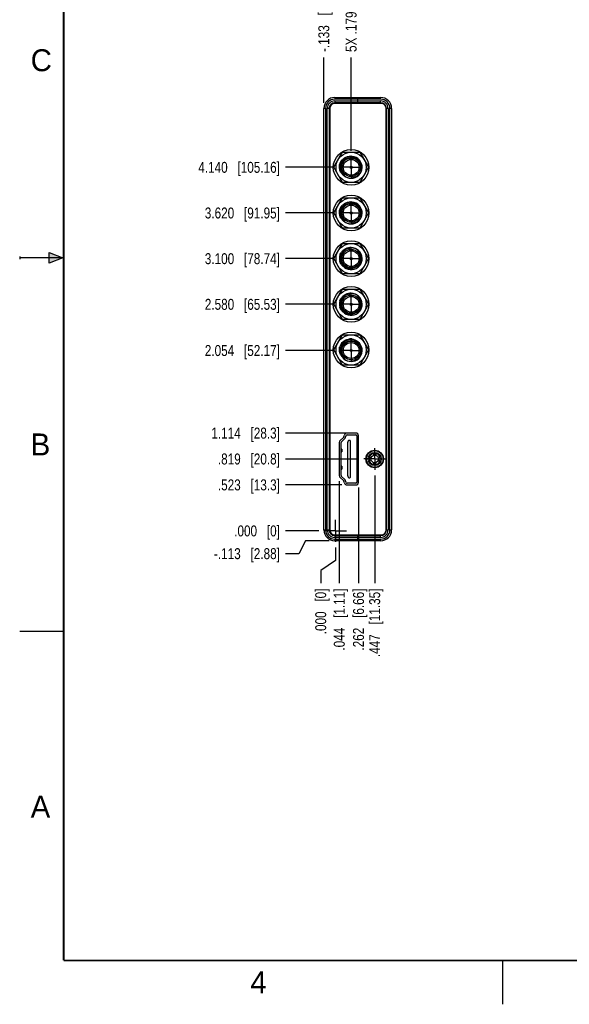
# Model space of a CAD drawing. Header units: inches. Extents: x 0 to 22, y 0 to 17.
# Tile 1 of 42: x 0 to 6.3, y 0 to 11.2. Entities that reach past the tile are written whole.
import ezdxf

# ---------------------------------------------------------------- set-up
doc = ezdxf.new("R2010")
doc.units = ezdxf.units.IN
doc.header["$LTSCALE"] = 1.21
doc.header["$MEASUREMENT"] = 0
doc.linetypes.add('CENTER', pattern=[0.6, 0.375, -0.075, 0.075, -0.075])
doc.layers.get('0').update_dxf_attribs({"linetype": 'CONTINUOUS'})
doc.layers.add('DEFAULT_1', color=7, linetype='CENTER')
doc.layers.add('DIMENSIONS', color=7, linetype='CONTINUOUS')
doc.styles.get("Standard").update_dxf_attribs({"font": 'txt', "width": 0.8})
doc.styles.add('TEXTSTYLE_2', font='txt')
doc.dimstyles.new('DIMSTYLE_1', dxfattribs={"dimtxt": 0.125, "dimasz": 0.18, "dimexe": 0.18, "dimexo": 0.0625, "dimgap": 0.09, "dimtad": 0, "dimtih": 1, "dimtoh": 1, "dimdec": 3, "dimzin": 4, "dimdsep": 46, "dimtxsty": 'STANDARD', "dimblk": '_FILLED', "dimblk1": '_FILLED', "dimblk2": '_FILLED', "dimcen": 0.09, "dimadec": 0, "dimazin": 0, "dimtp": 0.000393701, "dimtm": 0.000393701, "dimtfac": 1, "dimtdec": 3, "dimtofl": 0, "dimtmove": 0, "dimatfit": 3, "dimldrblk": '_FILLED', "dimfxl": 1, "dimtolj": 1, "dimtzin": 4, "dimarcsym": 0})
doc.dimstyles.new('DIMSTYLE_2', dxfattribs={"dimtxt": 0.125, "dimasz": 0.18, "dimexe": 0.18, "dimexo": 0.0625, "dimgap": 0.09, "dimtad": 0, "dimtih": 1, "dimtoh": 1, "dimdec": 3, "dimzin": 4, "dimdsep": 46, "dimtxsty": 'STANDARD', "dimblk": '_FILLED', "dimblk1": '_FILLED', "dimblk2": '_FILLED', "dimcen": 0.09, "dimadec": 0, "dimazin": 0, "dimtfac": 1, "dimtdec": 3, "dimtofl": 0, "dimtmove": 0, "dimatfit": 3, "dimldrblk": '_FILLED', "dimfxl": 1, "dimtolj": 1, "dimtzin": 4, "dimarcsym": 0})

# ---------------------------------------------------------------- blocks, each defined once
blk = doc.blocks.new('*D0')
at = {"layer": 'DIMENSIONS', "color": 2, "linetype": 'CONTINUOUS'}
for p, q in [((3.255, 5.277), (3.176, 5.131)), ((3.524, 5.277), (3.255, 5.277)), ((3.176, 5.131), (3.024, 5.131))]:
    blk.add_line(p, q, dxfattribs=at)
at = {"layer": 'DIMENSIONS', "color": 2, "linetype": 'CONTINUOUS', "insert": (2.962, 5.194), "char_height": 0.125, "width": 1.225, "attachment_point": 3, "line_spacing_factor": 0.9}
blk.add_mtext('-.113{\\Ftxt.shx;\\W1.000000;\\H0.125000; }[2.88]', dxfattribs=at)
blk = doc.blocks.new('_FILLED')
at = {"color": 0, "linetype": 'BYBLOCK'}
blk.add_solid([(0, 0), (-1, 0.174), (-1, -0.174)], dxfattribs=at)
blk = doc.blocks.new('*D1')
at = {"layer": 'DIMENSIONS', "color": 2, "linetype": 'CONTINUOUS'}
blk.add_line((3.406, 5.391), (3.024, 5.391), dxfattribs=at)
at = {"layer": 'DIMENSIONS', "color": 2, "linetype": 'CONTINUOUS', "insert": (2.962, 5.453), "char_height": 0.125, "width": 0.825, "attachment_point": 3, "line_spacing_factor": 0.9}
blk.add_mtext('.000{\\Ftxt.shx;\\W1.000000;\\H0.125000; }[0]', dxfattribs=at)
blk = doc.blocks.new('*D2')
at = {"layer": 'DIMENSIONS', "color": 2, "linetype": 'CONTINUOUS'}
blk.add_line((3.665, 5.914), (3.024, 5.914), dxfattribs=at)
at = {"layer": 'DIMENSIONS', "color": 2, "linetype": 'CONTINUOUS', "insert": (2.962, 5.977), "char_height": 0.125, "width": 1.125, "attachment_point": 3, "line_spacing_factor": 0.9}
blk.add_mtext('.523{\\Ftxt.shx;\\W1.000000;\\H0.125000; }[13.3]', dxfattribs=at)
blk = doc.blocks.new('*D3')
at = {"layer": 'DIMENSIONS', "color": 2, "linetype": 'CONTINUOUS'}
blk.add_line((3.762, 6.505), (3.024, 6.505), dxfattribs=at)
at = {"layer": 'DIMENSIONS', "color": 2, "linetype": 'CONTINUOUS', "insert": (2.962, 6.567), "char_height": 0.125, "width": 1.225, "attachment_point": 3, "line_spacing_factor": 0.9}
blk.add_mtext('1.114{\\Ftxt.shx;\\W1.000000;\\H0.125000; }[28.3]', dxfattribs=at)
blk = doc.blocks.new('*D4')
at = {"layer": 'DIMENSIONS', "color": 2, "linetype": 'CONTINUOUS'}
blk.add_line((3.853, 6.209), (3.024, 6.209), dxfattribs=at)
at = {"layer": 'DIMENSIONS', "color": 2, "linetype": 'CONTINUOUS', "insert": (2.962, 6.272), "char_height": 0.125, "width": 1.125, "attachment_point": 3, "line_spacing_factor": 0.9}
blk.add_mtext('.819{\\Ftxt.shx;\\W1.000000;\\H0.125000; }[20.8]', dxfattribs=at)
blk = doc.blocks.new('*D5')
at = {"layer": 'DIMENSIONS', "color": 2, "linetype": 'CONTINUOUS'}
blk.add_line((3.585, 7.445), (3.024, 7.445), dxfattribs=at)
at = {"layer": 'DIMENSIONS', "color": 2, "linetype": 'CONTINUOUS', "insert": (2.962, 7.507), "char_height": 0.125, "width": 1.325, "attachment_point": 3, "line_spacing_factor": 0.9}
blk.add_mtext('2.054{\\Ftxt.shx;\\W1.000000;\\H0.125000; }[52.17]', dxfattribs=at)
blk = doc.blocks.new('*D6')
at = {"layer": 'DIMENSIONS', "color": 2, "linetype": 'CONTINUOUS'}
blk.add_line((3.585, 7.971), (3.024, 7.971), dxfattribs=at)
at = {"layer": 'DIMENSIONS', "color": 2, "linetype": 'CONTINUOUS', "insert": (2.962, 8.033), "char_height": 0.125, "width": 1.325, "attachment_point": 3, "line_spacing_factor": 0.9}
blk.add_mtext('2.580{\\Ftxt.shx;\\W1.000000;\\H0.125000; }[65.53]', dxfattribs=at)
blk = doc.blocks.new('*D7')
at = {"layer": 'DIMENSIONS', "color": 2, "linetype": 'CONTINUOUS'}
blk.add_line((3.585, 8.491), (3.024, 8.491), dxfattribs=at)
at = {"layer": 'DIMENSIONS', "color": 2, "linetype": 'CONTINUOUS', "insert": (2.962, 8.553), "char_height": 0.125, "width": 1.325, "attachment_point": 3, "line_spacing_factor": 0.9}
blk.add_mtext('3.100{\\Ftxt.shx;\\W1.000000;\\H0.125000; }[78.74]', dxfattribs=at)
blk = doc.blocks.new('*D8')
at = {"layer": 'DIMENSIONS', "color": 2, "linetype": 'CONTINUOUS'}
blk.add_line((3.585, 9.011), (3.024, 9.011), dxfattribs=at)
at = {"layer": 'DIMENSIONS', "color": 2, "linetype": 'CONTINUOUS', "insert": (2.962, 9.073), "char_height": 0.125, "width": 1.325, "attachment_point": 3, "line_spacing_factor": 0.9}
blk.add_mtext('3.620{\\Ftxt.shx;\\W1.000000;\\H0.125000; }[91.95]', dxfattribs=at)
blk = doc.blocks.new('*D9')
at = {"layer": 'DIMENSIONS', "color": 2, "linetype": 'CONTINUOUS'}
blk.add_line((3.585, 9.531), (3.024, 9.531), dxfattribs=at)
at = {"layer": 'DIMENSIONS', "color": 2, "linetype": 'CONTINUOUS', "insert": (2.962, 9.593), "char_height": 0.125, "width": 1.425, "attachment_point": 3, "line_spacing_factor": 0.9}
blk.add_mtext('4.140{\\Ftxt.shx;\\W1.000000;\\H0.125000; }[105.16]', dxfattribs=at)
blk = doc.blocks.new('*D10')
at = {"layer": 'DIMENSIONS', "color": 2, "linetype": 'CONTINUOUS'}
blk.add_line((3.638, 5.958), (3.638, 4.796), dxfattribs=at)
at = {"layer": 'DIMENSIONS', "color": 2, "linetype": 'CONTINUOUS', "insert": (3.575, 4.734), "char_height": 0.125, "width": 1.125, "attachment_point": 3, "rotation": 90, "line_spacing_factor": 0.9}
blk.add_mtext('.044{\\Ftxt.shx;\\W1.000000;\\H0.125000; }[1.11]', dxfattribs=at)
blk = doc.blocks.new('*D11')
at = {"layer": 'DIMENSIONS', "color": 2, "linetype": 'CONTINUOUS'}
for p, q in [((3.594, 5.203), (3.594, 5.053)), ((3.594, 5.053), (3.427, 4.941)), ((3.427, 4.941), (3.427, 4.796))]:
    blk.add_line(p, q, dxfattribs=at)
at = {"layer": 'DIMENSIONS', "color": 2, "linetype": 'CONTINUOUS', "insert": (3.364, 4.734), "char_height": 0.125, "width": 0.825, "attachment_point": 3, "rotation": 90, "line_spacing_factor": 0.9}
blk.add_mtext('.000{\\Ftxt.shx;\\W1.000000;\\H0.125000; }[0]', dxfattribs=at)
blk = doc.blocks.new('*D12')
at = {"layer": 'DIMENSIONS', "color": 2, "linetype": 'CONTINUOUS'}
blk.add_line((3.856, 5.883), (3.856, 4.796), dxfattribs=at)
at = {"layer": 'DIMENSIONS', "color": 2, "linetype": 'CONTINUOUS', "insert": (3.794, 4.734), "char_height": 0.125, "width": 1.125, "attachment_point": 3, "rotation": 90, "line_spacing_factor": 0.9}
blk.add_mtext('.262{\\Ftxt.shx;\\W1.000000;\\H0.125000; }[6.66]', dxfattribs=at)
blk = doc.blocks.new('*D13')
at = {"layer": 'DIMENSIONS', "color": 2, "linetype": 'CONTINUOUS'}
blk.add_line((4.041, 6.022), (4.041, 4.796), dxfattribs=at)
at = {"layer": 'DIMENSIONS', "color": 2, "linetype": 'CONTINUOUS', "insert": (3.978, 4.734), "char_height": 0.125, "width": 1.225, "attachment_point": 3, "rotation": 90, "line_spacing_factor": 0.9}
blk.add_mtext('.447{\\Ftxt.shx;\\W1.000000;\\H0.125000; }[11.35]', dxfattribs=at)
blk = doc.blocks.new('*D14')
at = {"layer": 'DIMENSIONS', "color": 2, "linetype": 'CONTINUOUS'}
blk.add_line((3.773, 9.718), (3.773, 10.781), dxfattribs=at)
at = {"layer": 'DIMENSIONS', "color": 2, "linetype": 'CONTINUOUS', "insert": (3.71, 10.844), "char_height": 0.125, "width": 1.425, "attachment_point": 1, "rotation": 90, "line_spacing_factor": 0.9}
blk.add_mtext('5X .179{\\Ftxt.shx;\\W1.000000;\\H0.125000; }[4.54]', dxfattribs=at)
blk = doc.blocks.new('*D15')
at = {"layer": 'DIMENSIONS', "color": 2, "linetype": 'CONTINUOUS'}
blk.add_line((3.462, 10.264), (3.462, 10.781), dxfattribs=at)
at = {"layer": 'DIMENSIONS', "color": 2, "linetype": 'CONTINUOUS', "insert": (3.399, 10.844), "char_height": 0.125, "width": 1.225, "attachment_point": 1, "rotation": 90, "line_spacing_factor": 0.9}
blk.add_mtext('-.133{\\Ftxt.shx;\\W1.000000;\\H0.125000; }[3.37]', dxfattribs=at)

msp = doc.modelspace()

# ---------------------------------------------------------------- hatches: boundary and pattern name
at = {"linetype": 'CONTINUOUS'}
msp.add_hatch(color=2, dxfattribs=at).paths.add_polyline_path([(0.3337, 8.5625), (0.49, 8.5), (0.3337, 8.4375)])

# ---------------------------------------------------------------- linework, layer by layer
at = {"color": 9, "linetype": 'CONTINUOUS'}
for p, q in [((3.5866, 10.3261), (3.5866, 10.3061)), ((3.5866, 10.3261), (3.8446, 10.3261)), ((4.1086, 10.3061), (4.1086, 10.3261)), ((4.1086, 10.3061), (3.5866, 10.3061)), ((3.5866, 10.2861), (3.5866, 10.2661)), ((3.5866, 10.2861), (4.1086, 10.2861)), ((4.1086, 10.2661), (4.1086, 10.2861)), ((3.4816, 10.2011), (3.4616, 10.2011)), ((3.4816, 10.2011), (3.4816, 5.4022)), ((3.5016, 5.4022), (3.5016, 10.2011)), ((3.5216, 10.2011), (3.5016, 10.2011)), ((4.1936, 10.2011), (4.1736, 10.2011)), ((4.1936, 10.2011), (4.1936, 5.4022)), ((4.2136, 5.4022), (4.2136, 10.2011)), ((4.2336, 10.2011), (4.2136, 10.2011)), ((3.5296, 9.6987), (3.5216, 9.6987)), ((3.5216, 8.6987), (3.5296, 8.6987)), ((3.5296, 8.2827), (3.5216, 8.2827)), ((3.5216, 8.1787), (3.5296, 8.1787)), ((3.5216, 7.9237), (3.5296, 7.9237)), ((3.5296, 7.7627), (3.5216, 7.7627)), ((3.5216, 6.5876), (3.5296, 6.5876)), ((3.5216, 6.5063), (3.5296, 6.5063)), ((4.1711, 6.4581), (4.1736, 6.4581)), ((3.6588, 6.293), (3.6588, 6.3211)), ((3.6663, 6.3232), (3.6663, 6.2909)), ((3.6588, 6.0963), (3.6588, 6.1241)), ((3.6663, 6.1263), (3.6663, 6.0941)), ((4.1736, 5.9731), (4.1711, 5.9731)), ((3.5296, 5.911), (3.5216, 5.911)), ((3.4616, 5.4022), (3.4816, 5.4022)), ((3.5016, 5.4022), (3.5216, 5.4022)), ((4.1736, 5.4022), (4.1936, 5.4022)), ((4.2136, 5.4022), (4.2336, 5.4022)), ((3.5866, 5.3372), (3.8446, 5.3372)), ((3.5866, 5.3372), (3.5866, 5.3172)), ((4.1086, 5.3172), (3.5866, 5.3172)), ((3.5866, 5.2972), (4.1086, 5.2972)), ((3.5866, 5.2972), (3.5866, 5.2772)), ((4.1086, 5.3172), (4.1086, 5.3372)), ((4.1086, 5.2772), (4.1086, 5.2972))]:
    msp.add_line(p, q, dxfattribs=at)
at = {"color": 7, "linetype": 'CONTINUOUS'}
for p, q in [((3.8446, 10.3261), (3.8446, 10.2661)), ((4.1141, 10.2581), (3.5866, 10.2581)), ((3.5296, 10.2011), (3.5296, 5.4022)), ((4.1711, 5.4022), (4.1711, 10.2011)), ((3.5296, 9.9613), (3.5216, 9.9616)), ((3.5296, 9.7383), (3.5216, 9.7386)), ((3.7052, 9.445), (3.7026, 9.4465)), ((3.7052, 8.925), (3.7026, 8.9265)), ((3.5296, 8.659), (3.5216, 8.6587)), ((3.574, 8.4907), (3.6733, 8.6627)), ((3.6733, 8.6627), (3.8719, 8.6627)), ((3.8719, 8.6627), (3.9712, 8.4907)), ((3.84, 8.5763), (3.8426, 8.5748)), ((3.6733, 8.3187), (3.574, 8.4907)), ((3.9712, 8.4907), (3.8719, 8.3187)), ((3.5296, 8.3223), (3.5216, 8.3226)), ((3.8719, 8.3187), (3.6733, 8.3187)), ((3.5296, 8.139), (3.5216, 8.1387)), ((3.574, 7.9707), (3.6733, 8.1427)), ((3.6733, 8.1427), (3.8719, 8.1427)), ((3.8719, 8.1427), (3.9712, 7.9707)), ((3.6733, 7.7987), (3.574, 7.9707)), ((3.84, 8.0563), (3.8426, 8.0548)), ((3.9712, 7.9707), (3.8719, 7.7987)), ((3.5296, 7.884), (3.5216, 7.8837)), ((3.5296, 7.8023), (3.5216, 7.8026)), ((3.8719, 7.7987), (3.6733, 7.7987)), ((3.574, 7.4507), (3.6733, 7.6227)), ((3.6733, 7.6227), (3.8719, 7.6227)), ((3.8719, 7.6227), (3.9712, 7.4507)), ((3.6733, 7.2787), (3.574, 7.4507)), ((3.9712, 7.4507), (3.8719, 7.2787)), ((3.7052, 7.359), (3.7026, 7.3605)), ((3.8719, 7.2787), (3.6733, 7.2787)), ((3.5296, 6.5479), (3.5216, 6.5476)), ((3.825, 6.5047), (3.7274, 6.5047)), ((3.638, 6.3979), (3.638, 6.0208)), ((3.6487, 6.4216), (3.6855, 6.454)), ((3.6913, 6.463), (3.6973, 6.4824)), ((3.8565, 5.9456), (3.8565, 6.4732)), ((4.0274, 6.2832), (4.0274, 6.2502)), ((4.0544, 6.2832), (4.0544, 6.2502)), ((4.0274, 6.1686), (4.0274, 6.1356)), ((4.0544, 6.1356), (4.0544, 6.1686)), ((3.6855, 5.9648), (3.6487, 5.9972)), ((3.6973, 5.9363), (3.6913, 5.9558)), ((3.5296, 5.8694), (3.5216, 5.8697)), ((3.7274, 5.9141), (3.825, 5.9141)), ((3.5296, 5.642), (3.5216, 5.6417)), ((3.5866, 5.3452), (4.1141, 5.3452)), ((3.8446, 5.3372), (3.8446, 5.2772))]:
    msp.add_line(p, q, dxfattribs=at)
at = {"color": 6, "linetype": 'CONTINUOUS'}
for p, q in [((3.8446, 10.3261), (4.1086, 10.3261)), ((4.1086, 10.2661), (3.5866, 10.2661)), ((3.8446, 10.2661), (3.8446, 10.2581)), ((3.4616, 5.4022), (3.4616, 10.2011)), ((3.5216, 10.2011), (3.5216, 5.4022)), ((4.1736, 5.4022), (4.1736, 10.2011)), ((4.2336, 10.2011), (4.2336, 5.4022)), ((3.5216, 9.9846), (3.5296, 9.9846)), ((3.5296, 9.9237), (3.5216, 9.9237)), ((3.5216, 9.7597), (3.5296, 9.7597)), ((3.574, 9.5307), (3.6733, 9.7027)), ((3.6733, 9.7027), (3.8719, 9.7027)), ((3.8719, 9.7027), (3.9712, 9.5307)), ((3.6733, 9.3587), (3.574, 9.5307)), ((3.9712, 9.5307), (3.8719, 9.3587)), ((3.8719, 9.3587), (3.6733, 9.3587)), ((3.574, 9.0107), (3.6733, 9.1827)), ((3.6733, 9.1827), (3.8719, 9.1827)), ((3.8719, 9.1827), (3.9712, 9.0107)), ((3.6733, 8.8387), (3.574, 9.0107)), ((3.9712, 9.0107), (3.8719, 8.8387)), ((3.8719, 8.8387), (3.6733, 8.8387)), ((3.5296, 7.8837), (3.5216, 7.8837)), ((3.8251, 6.5039), (3.7275, 6.5039)), ((4.1711, 6.5206), (4.1736, 6.5206)), ((3.6578, 6.0201), (3.6578, 6.3972)), ((3.6618, 6.4061), (3.6986, 6.4385)), ((3.7102, 6.4565), (3.7162, 6.4759)), ((3.7275, 6.4842), (3.8251, 6.4842)), ((3.7396, 6.4165), (3.7296, 6.3937)), ((3.7296, 6.3937), (3.7296, 6.0236)), ((3.7572, 6.4213), (3.7468, 6.4213)), ((3.765, 6.0039), (3.765, 6.4134)), ((3.8369, 6.4724), (3.8369, 5.9449)), ((3.6663, 6.3232), (3.6588, 6.3244)), ((3.6588, 6.2898), (3.6663, 6.2909)), ((3.6684, 6.2916), (3.6684, 6.3225)), ((3.6663, 6.1263), (3.6588, 6.1276)), ((3.6588, 6.0929), (3.6663, 6.0941)), ((3.6684, 6.0948), (3.6684, 6.1256)), ((3.6986, 5.9788), (3.6618, 6.0112)), ((3.7162, 5.9414), (3.7102, 5.9608)), ((3.7296, 6.0236), (3.7396, 6.0008)), ((3.7468, 5.9961), (3.7572, 5.9961)), ((3.5296, 5.8437), (3.5216, 5.8437)), ((3.8251, 5.9331), (3.7275, 5.9331)), ((4.1736, 5.9106), (4.1711, 5.9106)), ((3.5216, 5.6797), (3.5296, 5.6797)), ((3.5296, 5.6187), (3.5216, 5.6187)), ((4.1086, 5.2772), (3.5866, 5.2772)), ((3.8446, 5.3452), (3.8446, 5.3372)), ((3.8446, 5.3372), (4.1086, 5.3372))]:
    msp.add_line(p, q, dxfattribs=at)
at = {"color": 2, "linetype": 'CONTINUOUS'}
for p, q in [((0.3337, 8.4375), (0.3337, 8.5625)), ((0.3337, 8.5625), (0.49, 8.5)), ((0, 8.515), (0, 8.485)), ((0.49, 8.5), (0, 8.5)), ((0.49, 8.5), (0.3337, 8.4375)), ((0, 4.25), (0.5, 4.25)), ((5.5, 0), (5.5, 0.5))]:
    msp.add_line(p, q, dxfattribs=at)
at = {"color": 7, "linetype": 'CONTINUOUS', "const_width": 0.02}
for points in [[(0.5, 16.5), (0.5, 0.5)], [(0.5, 0.5), (21.5, 0.5)]]:
    msp.add_lwpolyline(points, dxfattribs=at)
at = {"color": 6, "linetype": 'CONTINUOUS'}
for centre, radius in [((3.7726, 9.5307), 0.203), ((3.7726, 9.5307), 0.172), ((3.7726, 9.0107), 0.203), ((3.7726, 9.0107), 0.172), ((3.7726, 8.4907), 0.203), ((3.7726, 7.9707), 0.203), ((3.7726, 7.4507), 0.203)]:
    msp.add_circle(centre, radius, dxfattribs=at)
at = {"color": 7, "linetype": 'CONTINUOUS'}
for centre, radius in [((3.7726, 9.5307), 0.1052), ((3.7726, 9.5307), 0.09), ((3.7726, 9.5307), 0.012), ((3.7726, 9.5307), 0.01), ((3.7726, 9.0107), 0.1052), ((3.7726, 9.0107), 0.09), ((3.7726, 9.0107), 0.012), ((3.7726, 9.0107), 0.01), ((3.7726, 8.4907), 0.172), ((3.7726, 8.4907), 0.1052), ((3.7726, 8.4907), 0.09), ((3.7726, 8.4907), 0.012), ((3.7726, 8.4907), 0.01), ((3.7726, 7.9707), 0.172), ((3.7726, 7.9707), 0.1052), ((3.7726, 7.9707), 0.09), ((3.7726, 7.9707), 0.012), ((3.7726, 7.9707), 0.01), ((3.7726, 7.4507), 0.172), ((3.7726, 7.4447), 0.1052), ((3.7726, 7.4447), 0.09), ((3.7726, 7.4447), 0.012), ((3.7726, 7.4447), 0.01), ((4.0409, 6.2094), 0.1), ((4.0409, 6.2094), 0.095), ((4.0409, 6.2094), 0.075), ((4.0409, 6.2094), 0.043)]:
    msp.add_circle(centre, radius, dxfattribs=at)
at = {"color": 6, "linetype": 'CONTINUOUS'}
for centre, radius, start, end in [((3.5866, 10.2011), 0.125, 90, 180), ((3.5866, 10.2011), 0.065, 90, 180), ((3.7649, 9.5306), 0.1259, 86.47701, 87.99214), ((3.7694, 9.5236), 0.1347, 143.96572, 159.90362), ((3.7747, 9.5294), 0.1378, 144.6567, 147.18272), ((3.768, 9.5246), 0.133, 141.22183, 143.94561), ((3.7687, 9.5372), 0.1293, 208.3331, 214.62372), ((3.7679, 9.5367), 0.1284, 214.63804, 220.47527), ((3.7666, 9.5354), 0.1266, 220.42702, 239.1093), ((3.7694, 9.0036), 0.1347, 143.96572, 159.90362), ((3.7747, 9.0094), 0.1378, 144.6567, 147.18272), ((3.768, 9.0046), 0.133, 141.22183, 143.94561), ((3.7649, 9.0106), 0.1259, 86.47701, 87.99214), ((3.7687, 9.0172), 0.1293, 208.3331, 214.62372), ((3.7679, 9.0167), 0.1284, 214.63804, 220.47527), ((3.7666, 9.0154), 0.1266, 220.42702, 239.1093), ((3.6696, 6.3972), 0.0118, 131.34778, 180), ((3.6726, 6.4681), 0.0394, 311.34778, 342.89727), ((3.7275, 6.4724), 0.0118, 90, 162.89727), ((3.7468, 6.4134), 0.00787, 90, 156.42182), ((3.7572, 6.4134), 0.00787, 0, 90), ((3.8251, 6.4724), 0.0118, 0, 90), ((3.6696, 6.0201), 0.0118, 180, 228.65222), ((3.6726, 5.9492), 0.0394, 17.10273, 48.65222), ((3.7468, 6.0039), 0.00787, 203.57818, 270), ((3.7572, 6.0039), 0.00787, 270, 360), ((3.8251, 5.9449), 0.0118, 270, 360), ((3.7275, 5.9449), 0.0118, 197.10273, 270), ((3.5866, 5.4022), 0.125, 180, 270), ((3.5866, 5.4022), 0.065, 180, 270), ((4.1086, 5.4022), 0.125, 270, 360)]:
    msp.add_arc(centre, radius, start, end, dxfattribs=at)
at = {"color": 9, "linetype": 'CONTINUOUS'}
for centre, radius, start, end in [((4.1086, 10.2011), 0.125, 0, 90), ((3.5866, 10.2011), 0.105, 90, 180), ((3.5866, 10.2011), 0.085, 90, 180), ((4.1086, 10.2011), 0.105, 0, 90), ((4.1086, 10.2011), 0.085, 0, 90), ((4.1086, 10.2011), 0.065, 0, 90), ((3.7726, 9.5306), 0.1094, 173.16048, 212.71954), ((3.7723, 9.5305), 0.1091, 205.62424, 230.24691), ((3.7726, 9.0106), 0.1094, 173.16048, 212.71954), ((3.7723, 9.0105), 0.1091, 205.62424, 230.24691), ((3.7729, 8.4908), 0.1091, 25.62424, 50.24691), ((3.7727, 8.4907), 0.1094, 353.16048, 32.71954), ((3.7729, 7.9708), 0.1091, 25.62424, 50.24691), ((3.7727, 7.9707), 0.1094, 353.16048, 32.71954), ((3.7729, 7.4447), 0.1097, 175.3526, 189.47177), ((3.7726, 7.4446), 0.1094, 189.47594, 212.71954), ((3.7723, 7.4444), 0.109, 212.73221, 216.06125), ((3.7726, 7.4446), 0.1093, 216.04243, 230.24691), ((3.5866, 5.4022), 0.105, 180, 270), ((3.5866, 5.4022), 0.085, 180, 270), ((4.1086, 5.4022), 0.105, 270, 360), ((4.1086, 5.4022), 0.085, 270, 360), ((4.1086, 5.4022), 0.065, 270, 360)]:
    msp.add_arc(centre, radius, start, end, dxfattribs=at)
at = {"color": 7, "linetype": 'CONTINUOUS'}
for centre, radius, start, end in [((3.5866, 10.2011), 0.057, 90, 180), ((4.1141, 10.2011), 0.057, 0, 90), ((3.7726, 9.5307), 0.125, 215.57129, 204.8914), ((3.7754, 9.5318), 0.1119, 91.42092, 92.01795), ((3.7754, 9.5322), 0.1115, 90.94879, 91.42072), ((3.774, 9.541), 0.1204, 166.76228, 169.02991), ((3.7771, 9.5401), 0.1237, 149.82053, 166.70054), ((3.775, 9.5328), 0.1111, 164.32208, 206.91973), ((3.7738, 9.5332), 0.1099, 146.85896, 164.34458), ((3.7748, 9.5288), 0.115, 39.06323, 41.93141), ((3.7704, 9.5327), 0.1239, 206.18068, 208.00124), ((3.7716, 9.5334), 0.1253, 208.011, 217.08248), ((3.7664, 9.5391), 0.1125, 209.65799, 218.27113), ((3.7704, 9.5324), 0.1237, 217.06519, 231.59281), ((3.7768, 9.5337), 0.1131, 206.91057, 216.02736), ((3.7658, 9.5386), 0.1116, 218.28259, 221.73567), ((3.7706, 9.5326), 0.124, 231.58467, 232.97453), ((3.7699, 9.5315), 0.1227, 232.92159, 271.26842), ((3.7726, 9.0107), 0.125, 215.57129, 204.8914), ((3.7771, 9.0201), 0.1237, 149.82053, 166.70054), ((3.7754, 9.0118), 0.1119, 91.42092, 92.01795), ((3.7754, 9.0122), 0.1115, 90.94879, 91.42072), ((3.7748, 9.0088), 0.115, 39.06323, 41.93141), ((3.774, 9.021), 0.1204, 166.76228, 169.02991), ((3.775, 9.0128), 0.1111, 164.32208, 206.91973), ((3.7738, 9.0132), 0.1099, 146.85896, 164.34458), ((3.7704, 9.0127), 0.1239, 206.18068, 208.00124), ((3.7716, 9.0134), 0.1253, 208.011, 217.08248), ((3.7664, 9.0191), 0.1125, 209.65799, 218.27113), ((3.7704, 9.0124), 0.1237, 217.06519, 231.59281), ((3.7768, 9.0137), 0.1131, 206.91057, 216.02736), ((3.7658, 9.0186), 0.1116, 218.28259, 221.73567), ((3.7706, 9.0126), 0.124, 231.58467, 232.97453), ((3.7699, 9.0115), 0.1227, 232.92159, 271.26842), ((3.7728, 8.4984), 0.1336, 166.35519, 190.24852), ((3.7726, 8.4907), 0.125, 35.57129, 24.8914), ((3.7657, 8.4872), 0.1294, 100.85788, 115.62009), ((3.765, 8.4908), 0.1258, 86.63879, 100.87937), ((3.7651, 8.4944), 0.1222, 85.82035, 86.57821), ((3.7753, 8.4898), 0.1227, 52.9216, 91.26842), ((3.7747, 8.4887), 0.124, 51.58467, 52.97453), ((3.7748, 8.4889), 0.1237, 37.06519, 51.59281), ((3.7685, 8.4876), 0.1131, 26.91057, 36.02736), ((3.7795, 8.4827), 0.1116, 38.28259, 41.73567), ((3.7788, 8.4822), 0.1125, 29.65799, 38.27113), ((3.7703, 8.4885), 0.1111, 344.32208, 26.91973), ((3.7736, 8.4879), 0.1253, 28.011, 37.08248), ((3.7749, 8.4886), 0.1239, 26.18068, 28.00124), ((3.771, 8.4982), 0.1318, 190.29939, 197.08678), ((3.7705, 8.4925), 0.115, 219.06323, 221.93141), ((3.7714, 8.4881), 0.1099, 326.85896, 344.34458), ((3.7682, 8.4812), 0.1237, 329.82053, 346.70054), ((3.7713, 8.4803), 0.1204, 346.76228, 349.02991), ((3.7661, 8.4947), 0.1257, 239.74813, 240.33783), ((3.7699, 8.4891), 0.1115, 270.94879, 271.42072), ((3.7699, 8.4895), 0.1119, 271.42092, 272.01795), ((3.7726, 7.9707), 0.125, 35.57129, 24.8914), ((3.7657, 7.9672), 0.1294, 100.85788, 115.62009), ((3.765, 7.9708), 0.1258, 86.63879, 100.87937), ((3.7651, 7.9744), 0.1222, 85.82035, 86.57821), ((3.7753, 7.9698), 0.1227, 52.9216, 91.26842), ((3.7728, 7.9784), 0.1336, 166.35519, 190.24852), ((3.7747, 7.9687), 0.124, 51.58467, 52.97453), ((3.7748, 7.9689), 0.1237, 37.06519, 51.59281), ((3.7685, 7.9676), 0.1131, 26.91057, 36.02736), ((3.7795, 7.9627), 0.1116, 38.28259, 41.73567), ((3.7788, 7.9622), 0.1125, 29.65799, 38.27113), ((3.7703, 7.9685), 0.1111, 344.32208, 26.91973), ((3.7736, 7.9679), 0.1253, 28.011, 37.08248), ((3.7749, 7.9686), 0.1239, 26.18068, 28.00124), ((3.771, 7.9782), 0.1318, 190.29939, 197.08678), ((3.7705, 7.9725), 0.115, 219.06323, 221.93141), ((3.7661, 7.9747), 0.1257, 239.74813, 240.33783), ((3.7699, 7.9691), 0.1115, 270.94879, 271.42072), ((3.7699, 7.9695), 0.1119, 271.42092, 272.01795), ((3.7714, 7.9681), 0.1099, 326.85896, 344.34458), ((3.7682, 7.9612), 0.1237, 329.82053, 346.70054), ((3.7713, 7.9603), 0.1204, 346.76228, 349.02991), ((3.7693, 7.4436), 0.1346, 144.42906, 159.85528), ((3.7726, 7.4447), 0.125, 215.57129, 204.8914), ((3.7771, 7.4541), 0.1237, 149.82053, 166.70054), ((3.7701, 7.4431), 0.1355, 143.13449, 144.46361), ((3.7649, 7.4513), 0.1252, 91.07765, 96.61507), ((3.7649, 7.4508), 0.1258, 86.38704, 91.0793), ((3.7754, 7.4458), 0.1119, 91.42092, 92.01795), ((3.7754, 7.4462), 0.1115, 90.94879, 91.42072), ((3.7649, 7.4513), 0.1253, 80.60606, 86.38886), ((3.7748, 7.4428), 0.115, 39.06323, 41.93141), ((3.7685, 7.4571), 0.1291, 206.0524, 219.32229), ((3.774, 7.455), 0.1204, 166.76228, 169.02991), ((3.775, 7.4468), 0.1111, 164.32208, 206.91973), ((3.7738, 7.4472), 0.1099, 146.85896, 164.34458), ((3.7704, 7.4467), 0.1239, 206.18068, 208.00124), ((3.7716, 7.4474), 0.1253, 208.011, 217.08248), ((3.7664, 7.4531), 0.1125, 209.65799, 218.27113), ((3.7704, 7.4464), 0.1237, 217.06519, 231.59281), ((3.7768, 7.4477), 0.1131, 206.91057, 216.02736), ((3.7658, 7.4526), 0.1116, 218.28259, 221.73567), ((3.7706, 7.4466), 0.124, 231.58467, 232.97453), ((3.7699, 7.4455), 0.1227, 232.92159, 271.26842), ((3.7274, 6.4732), 0.0315, 90, 162.89727), ((3.825, 6.4732), 0.0315, 0, 90), ((3.6695, 6.3979), 0.0315, 131.34778, 180), ((3.6725, 6.4688), 0.0197, 311.34778, 342.89727), ((4.0409, 6.2094), 0.064, 102.1773, 257.8227), ((4.0409, 6.2094), 0.064, 282.1773, 77.8227), ((3.6695, 6.0208), 0.0315, 180, 228.65222), ((3.6725, 5.95), 0.0197, 17.10273, 48.65222), ((3.825, 5.9456), 0.0315, 270, 360), ((3.7274, 5.9456), 0.0315, 197.10273, 270), ((3.5866, 5.4022), 0.057, 180, 270), ((4.1141, 5.4022), 0.057, 270, 360)]:
    msp.add_arc(centre, radius, start, end, dxfattribs=at)
at = {"color": 6, "linetype": 'CONTINUOUS'}
for centre, ratio, start_param, end_param in [((3.6291, 6.3225), 0.0537995, -0.715585, 0.3316155), ((3.6291, 6.2916), 0.0537995, 5.9515698, 6.9987703), ((3.6291, 6.1256), 0.0570037, -0.715585, 0.3316155), ((3.6291, 6.0948), 0.0570037, 5.9515698, 6.9987703)]:
    msp.add_ellipse(centre, major_axis=(0.0394, 0), ratio=ratio, start_param=start_param, end_param=end_param, dxfattribs=at)
for points, knots in [([(3.6644, 9.6079), (3.6675, 9.6118), (3.6742, 9.6192), (3.6854, 9.6292), (3.6978, 9.6377), (3.711, 9.6449), (3.725, 9.6504), (3.7395, 9.6543), (3.7543, 9.6564), (3.7644, 9.6567), (3.7694, 9.6565)], [0, 0, 0, 0, 0.1250168, 0.2499765, 0.3749604, 0.4999738, 0.6249927, 0.7500051, 0.8749974, 1, 1, 1, 1]), ([(3.6549, 9.4758), (3.651, 9.4829), (3.6447, 9.4979), (3.6403, 9.5177), (3.6391, 9.5338), (3.6393, 9.55), (3.6411, 9.5621), (3.6429, 9.5699)], [0, 0, 0, 0, 0.2499231, 0.4998196, 0.624977, 0.7502007, 1, 1, 1, 1]), ([(3.6429, 9.5699), (3.6448, 9.5759), (3.6493, 9.5877), (3.6554, 9.5988), (3.6588, 9.6041)], [0, 0, 0, 0, 0.4994059, 1, 1, 1, 1]), ([(3.6429, 9.0499), (3.6448, 9.0559), (3.6493, 9.0677), (3.6554, 9.0788), (3.6588, 9.0841)], [0, 0, 0, 0, 0.4994059, 1, 1, 1, 1]), ([(3.6644, 9.0879), (3.6675, 9.0918), (3.6742, 9.0992), (3.6854, 9.1092), (3.6978, 9.1177), (3.711, 9.1249), (3.725, 9.1304), (3.7395, 9.1343), (3.7543, 9.1364), (3.7644, 9.1367), (3.7694, 9.1365)], [0, 0, 0, 0, 0.1250168, 0.2499765, 0.3749604, 0.4999738, 0.6249927, 0.7500051, 0.8749974, 1, 1, 1, 1]), ([(3.6549, 8.9558), (3.651, 8.9629), (3.6447, 8.9779), (3.6403, 8.9977), (3.6391, 9.0138), (3.6393, 9.03), (3.6411, 9.0421), (3.6429, 9.0499)], [0, 0, 0, 0, 0.2499231, 0.4998196, 0.624977, 0.7502007, 1, 1, 1, 1])]:
    msp.add_open_spline(points, degree=3, knots=knots, dxfattribs=at)
at = {"color": 7, "linetype": 'CONTINUOUS'}
for points, knots in [([(3.6818, 9.5933), (3.6843, 9.597), (3.6896, 9.6042), (3.7019, 9.6171), (3.72, 9.6303), (3.7448, 9.6406), (3.7626, 9.6433), (3.7715, 9.6436)], [0, 0, 0, 0, 0.1251614, 0.250302, 0.500185, 0.7500809, 1, 1, 1, 1]), ([(3.7735, 9.6437), (3.7817, 9.6438), (3.7939, 9.6427), (3.8097, 9.6386), (3.8212, 9.6343), (3.8321, 9.6288), (3.8458, 9.62), (3.8549, 9.6117), (3.8604, 9.6057)], [0, 0, 0, 0, 0.2497565, 0.374957, 0.5000544, 0.6251076, 0.7501688, 1, 1, 1, 1]), ([(3.6558, 9.5639), (3.6544, 9.5571), (3.6533, 9.5467), (3.6537, 9.5328), (3.6553, 9.519), (3.6595, 9.5021), (3.6653, 9.4894), (3.6687, 9.4834)], [0, 0, 0, 0, 0.2500117, 0.3750891, 0.5001972, 0.7501504, 1, 1, 1, 1]), ([(3.8641, 9.6013), (3.8676, 9.597), (3.8739, 9.588), (3.8814, 9.5732), (3.8867, 9.5575), (3.8897, 9.5412), (3.8904, 9.5246), (3.8888, 9.5081), (3.8849, 9.492), (3.8788, 9.4766), (3.8706, 9.4622), (3.8605, 9.449), (3.8486, 9.4374), (3.8353, 9.4276), (3.8208, 9.4196), (3.8002, 9.4117), (3.7836, 9.4091), (3.7726, 9.4088)], [0, 0, 0, 0, 0.0625182, 0.1250341, 0.1875528, 0.2500692, 0.3125867, 0.3751031, 0.4376222, 0.5001398, 0.5626577, 0.6251769, 0.6876989, 0.7502112, 0.812715, 0.875256, 1, 1, 1, 1]), ([(3.6825, 9.4643), (3.684, 9.4626), (3.6901, 9.4561), (3.6971, 9.4503), (3.7026, 9.4465)], [0, 0, 0, 0, 0.2506644, 1, 1, 1, 1]), ([(3.6853, 9.4672), (3.686, 9.4662), (3.6876, 9.4642), (3.6899, 9.4613), (3.6923, 9.4584), (3.6945, 9.4561), (3.6962, 9.4543), (3.6975, 9.453), (3.6988, 9.4516), (3.7, 9.4505), (3.7009, 9.4497), (3.7015, 9.449), (3.7022, 9.4484), (3.7029, 9.4478), (3.7037, 9.4472), (3.7043, 9.4465), (3.7048, 9.4458), (3.7051, 9.4452), (3.7052, 9.445)], [0, 0, 0, 0, 0.1254027, 0.2508041, 0.3762021, 0.5015966, 0.5642916, 0.6269796, 0.6896768, 0.7523607, 0.7836656, 0.8149684, 0.8463424, 0.877845, 0.9092346, 0.9402648, 0.9707675, 1, 1, 1, 1]), ([(3.6818, 9.0733), (3.6843, 9.077), (3.6896, 9.0842), (3.7019, 9.0971), (3.72, 9.1103), (3.7448, 9.1206), (3.7626, 9.1233), (3.7715, 9.1236)], [0, 0, 0, 0, 0.1251614, 0.250302, 0.500185, 0.7500809, 1, 1, 1, 1]), ([(3.7735, 9.1237), (3.7817, 9.1238), (3.7939, 9.1227), (3.8097, 9.1186), (3.8212, 9.1143), (3.8321, 9.1088), (3.8458, 9.1), (3.8549, 9.0917), (3.8604, 9.0857)], [0, 0, 0, 0, 0.2497565, 0.374957, 0.5000544, 0.6251076, 0.7501688, 1, 1, 1, 1]), ([(3.6558, 9.0439), (3.6544, 9.0371), (3.6533, 9.0267), (3.6537, 9.0128), (3.6553, 8.999), (3.6595, 8.9821), (3.6653, 8.9694), (3.6687, 8.9634)], [0, 0, 0, 0, 0.2500117, 0.3750891, 0.5001972, 0.7501504, 1, 1, 1, 1]), ([(3.8641, 9.0813), (3.8676, 9.077), (3.8739, 9.068), (3.8814, 9.0532), (3.8867, 9.0375), (3.8897, 9.0212), (3.8904, 9.0046), (3.8888, 8.9881), (3.8849, 8.972), (3.8788, 8.9566), (3.8706, 8.9422), (3.8605, 8.929), (3.8486, 8.9174), (3.8353, 8.9076), (3.8208, 8.8996), (3.8002, 8.8917), (3.7836, 8.8891), (3.7726, 8.8888)], [0, 0, 0, 0, 0.0625182, 0.1250341, 0.1875528, 0.2500692, 0.3125867, 0.3751031, 0.4376222, 0.5001398, 0.5626577, 0.6251769, 0.6876989, 0.7502112, 0.812715, 0.875256, 1, 1, 1, 1]), ([(3.6825, 8.9443), (3.684, 8.9426), (3.6901, 8.9361), (3.6971, 8.9303), (3.7026, 8.9265)], [0, 0, 0, 0, 0.2506644, 1, 1, 1, 1]), ([(3.6853, 8.9472), (3.686, 8.9462), (3.6876, 8.9442), (3.6899, 8.9413), (3.6923, 8.9384), (3.6945, 8.9361), (3.6962, 8.9343), (3.6975, 8.933), (3.6988, 8.9316), (3.7, 8.9305), (3.7009, 8.9297), (3.7015, 8.929), (3.7022, 8.9284), (3.7029, 8.9278), (3.7037, 8.9272), (3.7043, 8.9265), (3.7048, 8.9258), (3.7051, 8.9252), (3.7052, 8.925)], [0, 0, 0, 0, 0.1254027, 0.2508041, 0.3762021, 0.5015966, 0.5642916, 0.6269796, 0.6896768, 0.7523607, 0.7836656, 0.8149684, 0.8463424, 0.877845, 0.9092346, 0.9402648, 0.9707675, 1, 1, 1, 1]), ([(3.6429, 8.5299), (3.6459, 8.5379), (3.6514, 8.5495), (3.6609, 8.5636), (3.669, 8.5736), (3.6779, 8.5827), (3.691, 8.5936), (3.702, 8.6002), (3.7097, 8.6039)], [0, 0, 0, 0, 0.2497641, 0.3749603, 0.5000669, 0.6250948, 0.7501269, 1, 1, 1, 1]), ([(3.6812, 8.42), (3.6777, 8.4243), (3.6714, 8.4333), (3.6639, 8.4481), (3.6586, 8.4638), (3.6555, 8.4801), (3.6548, 8.4967), (3.6565, 8.5132), (3.6604, 8.5293), (3.6665, 8.5447), (3.6747, 8.5591), (3.6848, 8.5723), (3.6966, 8.5839), (3.7099, 8.5938), (3.7245, 8.6017), (3.7451, 8.6096), (3.7616, 8.6122), (3.7726, 8.6125)], [0, 0, 0, 0, 0.0625182, 0.1250341, 0.1875528, 0.2500692, 0.3125867, 0.3751031, 0.4376222, 0.5001398, 0.5626577, 0.6251769, 0.6876989, 0.7502112, 0.812715, 0.875256, 1, 1, 1, 1]), ([(3.8599, 8.5541), (3.8592, 8.5551), (3.8577, 8.5571), (3.8554, 8.5601), (3.8529, 8.5629), (3.8508, 8.5652), (3.8491, 8.567), (3.8478, 8.5684), (3.8464, 8.5697), (3.8453, 8.5708), (3.8444, 8.5716), (3.8437, 8.5723), (3.843, 8.5729), (3.8423, 8.5735), (3.8416, 8.5741), (3.841, 8.5748), (3.8404, 8.5755), (3.8402, 8.5761), (3.84, 8.5763)], [0, 0, 0, 0, 0.1254027, 0.2508041, 0.3762021, 0.5015966, 0.5642916, 0.6269796, 0.6896768, 0.7523607, 0.7836656, 0.8149684, 0.8463424, 0.877845, 0.9092346, 0.9402648, 0.9707675, 1, 1, 1, 1]), ([(3.8628, 8.5571), (3.8613, 8.5587), (3.8551, 8.5652), (3.8482, 8.571), (3.8426, 8.5748)], [0, 0, 0, 0, 0.2506644, 1, 1, 1, 1]), ([(3.8895, 8.4574), (3.8908, 8.4642), (3.8919, 8.4746), (3.8916, 8.4885), (3.89, 8.5023), (3.8858, 8.5192), (3.88, 8.5319), (3.8765, 8.5379)], [0, 0, 0, 0, 0.2500117, 0.3750891, 0.5001972, 0.7501504, 1, 1, 1, 1]), ([(3.7028, 8.3861), (3.6959, 8.3901), (3.6829, 8.3995), (3.6692, 8.414), (3.6599, 8.4269), (3.6519, 8.4407), (3.6473, 8.4518), (3.645, 8.4594)], [0, 0, 0, 0, 0.2499296, 0.4998575, 0.6249634, 0.7500635, 1, 1, 1, 1]), ([(3.7717, 8.3776), (3.7636, 8.3775), (3.7513, 8.3786), (3.7355, 8.3827), (3.7241, 8.387), (3.7132, 8.3925), (3.6995, 8.4013), (3.6903, 8.4096), (3.6849, 8.4156)], [0, 0, 0, 0, 0.2497565, 0.374957, 0.5000544, 0.6251076, 0.7501688, 1, 1, 1, 1]), ([(3.8634, 8.428), (3.861, 8.4243), (3.8557, 8.4171), (3.8434, 8.4042), (3.8253, 8.391), (3.8004, 8.3807), (3.7827, 8.378), (3.7738, 8.3777)], [0, 0, 0, 0, 0.1251614, 0.250302, 0.500185, 0.7500809, 1, 1, 1, 1]), ([(3.6429, 8.0099), (3.6459, 8.0179), (3.6514, 8.0295), (3.6609, 8.0436), (3.669, 8.0536), (3.6779, 8.0627), (3.691, 8.0736), (3.702, 8.0802), (3.7097, 8.0839)], [0, 0, 0, 0, 0.2497641, 0.3749603, 0.5000669, 0.6250948, 0.7501269, 1, 1, 1, 1]), ([(3.6812, 7.9), (3.6777, 7.9043), (3.6714, 7.9133), (3.6639, 7.9281), (3.6586, 7.9438), (3.6555, 7.9601), (3.6548, 7.9767), (3.6565, 7.9932), (3.6604, 8.0093), (3.6665, 8.0247), (3.6747, 8.0391), (3.6848, 8.0523), (3.6966, 8.0639), (3.7099, 8.0738), (3.7245, 8.0817), (3.7451, 8.0896), (3.7616, 8.0922), (3.7726, 8.0925)], [0, 0, 0, 0, 0.0625182, 0.1250341, 0.1875528, 0.2500692, 0.3125867, 0.3751031, 0.4376222, 0.5001398, 0.5626577, 0.6251769, 0.6876989, 0.7502112, 0.812715, 0.875256, 1, 1, 1, 1]), ([(3.8599, 8.0341), (3.8592, 8.0351), (3.8577, 8.0371), (3.8554, 8.0401), (3.8529, 8.0429), (3.8508, 8.0452), (3.8491, 8.047), (3.8478, 8.0484), (3.8464, 8.0497), (3.8453, 8.0508), (3.8444, 8.0516), (3.8437, 8.0523), (3.843, 8.0529), (3.8423, 8.0535), (3.8416, 8.0541), (3.841, 8.0548), (3.8404, 8.0555), (3.8402, 8.0561), (3.84, 8.0563)], [0, 0, 0, 0, 0.1254027, 0.2508041, 0.3762021, 0.5015966, 0.5642916, 0.6269796, 0.6896768, 0.7523607, 0.7836656, 0.8149684, 0.8463424, 0.877845, 0.9092346, 0.9402648, 0.9707675, 1, 1, 1, 1]), ([(3.8628, 8.0371), (3.8613, 8.0387), (3.8551, 8.0452), (3.8482, 8.051), (3.8426, 8.0548)], [0, 0, 0, 0, 0.2506644, 1, 1, 1, 1]), ([(3.8895, 7.9374), (3.8908, 7.9442), (3.8919, 7.9546), (3.8916, 7.9685), (3.89, 7.9823), (3.8858, 7.9992), (3.88, 8.0119), (3.8765, 8.0179)], [0, 0, 0, 0, 0.2500117, 0.3750891, 0.5001972, 0.7501504, 1, 1, 1, 1]), ([(3.7028, 7.8661), (3.6959, 7.8701), (3.6829, 7.8795), (3.6692, 7.894), (3.6599, 7.9069), (3.6519, 7.9207), (3.6473, 7.9318), (3.645, 7.9394)], [0, 0, 0, 0, 0.2499296, 0.4998575, 0.6249634, 0.7500635, 1, 1, 1, 1]), ([(3.7717, 7.8576), (3.7636, 7.8575), (3.7513, 7.8586), (3.7355, 7.8627), (3.7241, 7.867), (3.7132, 7.8725), (3.6995, 7.8813), (3.6903, 7.8896), (3.6849, 7.8956)], [0, 0, 0, 0, 0.2497565, 0.374957, 0.5000544, 0.6251076, 0.7501688, 1, 1, 1, 1]), ([(3.8634, 7.908), (3.861, 7.9043), (3.8557, 7.8971), (3.8434, 7.8842), (3.8253, 7.871), (3.8004, 7.8607), (3.7827, 7.858), (3.7738, 7.8577)], [0, 0, 0, 0, 0.1251614, 0.250302, 0.500185, 0.7500809, 1, 1, 1, 1]), ([(3.6617, 7.5244), (3.6669, 7.5314), (3.6759, 7.5412), (3.6896, 7.5522), (3.7007, 7.5594), (3.7124, 7.5654), (3.7288, 7.5718), (3.7418, 7.5747), (3.7505, 7.5757)], [0, 0, 0, 0, 0.2498781, 0.3748874, 0.4999533, 0.6250684, 0.7501912, 1, 1, 1, 1]), ([(3.6818, 7.5073), (3.6843, 7.511), (3.6896, 7.5182), (3.7019, 7.5311), (3.72, 7.5443), (3.7448, 7.5546), (3.7626, 7.5573), (3.7715, 7.5576)], [0, 0, 0, 0, 0.1251614, 0.250302, 0.500185, 0.7500809, 1, 1, 1, 1]), ([(3.8641, 7.5153), (3.8676, 7.511), (3.8739, 7.502), (3.8814, 7.4872), (3.8867, 7.4715), (3.8897, 7.4552), (3.8904, 7.4386), (3.8888, 7.4221), (3.8849, 7.406), (3.8788, 7.3906), (3.8706, 7.3762), (3.8605, 7.363), (3.8486, 7.3514), (3.8353, 7.3416), (3.8208, 7.3336), (3.8002, 7.3257), (3.7836, 7.3231), (3.7726, 7.3228)], [0, 0, 0, 0, 0.0625182, 0.1250341, 0.1875528, 0.2500692, 0.3125867, 0.3751031, 0.4376222, 0.5001398, 0.5626577, 0.6251769, 0.6876989, 0.7502112, 0.812715, 0.875256, 1, 1, 1, 1]), ([(3.7735, 7.5577), (3.7817, 7.5578), (3.7939, 7.5567), (3.8097, 7.5526), (3.8212, 7.5483), (3.8321, 7.5428), (3.8458, 7.534), (3.8549, 7.5257), (3.8604, 7.5197)], [0, 0, 0, 0, 0.2497565, 0.374957, 0.5000544, 0.6251076, 0.7501688, 1, 1, 1, 1]), ([(3.7854, 7.5749), (3.7917, 7.5738), (3.8042, 7.5708), (3.8221, 7.5633), (3.8385, 7.5531), (3.8482, 7.5447), (3.8527, 7.5401)], [0, 0, 0, 0, 0.2500173, 0.5000108, 0.7500317, 1, 1, 1, 1]), ([(3.6525, 7.4005), (3.6491, 7.4073), (3.6436, 7.4217), (3.64, 7.4405), (3.639, 7.4558), (3.6394, 7.4711), (3.6412, 7.4825), (3.6429, 7.4899)], [0, 0, 0, 0, 0.2499543, 0.4998428, 0.6249467, 0.7501116, 1, 1, 1, 1]), ([(3.6558, 7.4779), (3.6544, 7.4711), (3.6533, 7.4607), (3.6537, 7.4468), (3.6553, 7.433), (3.6595, 7.4161), (3.6653, 7.4034), (3.6687, 7.3974)], [0, 0, 0, 0, 0.2500117, 0.3750891, 0.5001972, 0.7501504, 1, 1, 1, 1]), ([(3.6825, 7.3783), (3.684, 7.3766), (3.6901, 7.3701), (3.6971, 7.3643), (3.7026, 7.3605)], [0, 0, 0, 0, 0.2506644, 1, 1, 1, 1]), ([(3.6853, 7.3812), (3.686, 7.3802), (3.6876, 7.3782), (3.6899, 7.3753), (3.6923, 7.3724), (3.6945, 7.3701), (3.6962, 7.3683), (3.6975, 7.367), (3.6988, 7.3656), (3.7, 7.3645), (3.7009, 7.3637), (3.7015, 7.363), (3.7022, 7.3624), (3.7029, 7.3618), (3.7037, 7.3612), (3.7043, 7.3605), (3.7048, 7.3598), (3.7051, 7.3592), (3.7052, 7.359)], [0, 0, 0, 0, 0.1254027, 0.2508041, 0.3762021, 0.5015966, 0.5642916, 0.6269796, 0.6896768, 0.7523607, 0.7836656, 0.8149684, 0.8463424, 0.877845, 0.9092346, 0.9402648, 0.9707675, 1, 1, 1, 1])]:
    msp.add_open_spline(points, degree=3, knots=knots, dxfattribs=at)
at = {"layer": 'DEFAULT_1', "color": 7, "linetype": 'CENTER'}
for p, q in [((3.7726, 9.5307), (3.7726, 9.6558)), ((3.7726, 9.5307), (3.6475, 9.5307)), ((3.7726, 9.5307), (3.7726, 9.4056)), ((3.7726, 9.5307), (3.8977, 9.5307)), ((3.7726, 9.0107), (3.7726, 9.1358)), ((3.7726, 9.0107), (3.6475, 9.0107)), ((3.7726, 9.0107), (3.7726, 8.8856)), ((3.7726, 9.0107), (3.8977, 9.0107)), ((3.7726, 8.4907), (3.7726, 8.6158)), ((3.7726, 8.4907), (3.6475, 8.4907)), ((3.7726, 8.4907), (3.7726, 8.3656)), ((3.7726, 8.4907), (3.8977, 8.4907)), ((3.7726, 7.9707), (3.7726, 8.0958)), ((3.7726, 7.9707), (3.6475, 7.9707)), ((3.7726, 7.9707), (3.7726, 7.8456)), ((3.7726, 7.9707), (3.8977, 7.9707)), ((3.7726, 7.4447), (3.7726, 7.5698)), ((3.7726, 7.4447), (3.6475, 7.4447)), ((3.7726, 7.4447), (3.8977, 7.4447)), ((3.7726, 7.4447), (3.7726, 7.3196)), ((4.0409, 6.2094), (4.0409, 6.3345)), ((4.0409, 6.2094), (3.9158, 6.2094)), ((4.0409, 6.2094), (4.166, 6.2094)), ((4.0409, 6.2094), (4.0409, 6.0843)), ((3.5941, 5.3907), (3.5941, 5.5158)), ((3.5941, 5.3907), (3.469, 5.3907)), ((3.5941, 5.3907), (3.7192, 5.3907)), ((3.5941, 5.3907), (3.5941, 5.2656))]:
    msp.add_line(p, q, dxfattribs=at)

# ---------------------------------------------------------------- texts
at = {"color": 2, "linetype": 'CONTINUOUS', "char_height": 0.25, "width": 0.25, "attachment_point": 1, "line_spacing_factor": 0.9, "style": 'TEXTSTYLE_2'}
for s, insert in [('C', (0.125, 10.875)), ('B', (0.125, 6.5)), ('A', (0.125, 2.375)), ('4', (2.625, 0.375))]:
    msp.add_mtext(s, dxfattribs=dict(at, insert=insert))

# ---------------------------------------------------------------- dimensions: what is measured, and where the dimension line sits
at = {"layer": 'DIMENSIONS', "color": 2, "linetype": 'CONTINUOUS'}
for feature_location, offset, dtype, origin, text, dimstyle, picture, middle in [((3.77263, 9.71825), (0, 1.06293), 1, (3.59408, 9.65575), '5X <>', 'DIMSTYLE_2', '*D14', (3.77263, 11.55619)), ((3.4615794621, 10.2635970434), (0, 0.5175913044), 1, (3.5940794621, 10.2010970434), '-<>', 'DIMSTYLE_2', '*D15', (3.4615794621, 11.4561883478)), ((3.52408, 5.27721), (-0.5, -0.14581), 0, (3.46898, 5.39065), '-<>', 'DIMSTYLE_1', '*D0', (2.14908, 5.1314))]:
    dim = msp.add_ordinate_dim(feature_location=feature_location, offset=offset, dtype=dtype, origin=origin, text=text, dimstyle=dimstyle, dxfattribs=at)
    dim.commit()
    dim.dimension.update_dxf_attribs({"geometry": picture, "text_midpoint": middle})
for feature_location, offset, dtype, origin, picture, middle in [((3.585, 9.5307), (-0.561, 0), 0, (3.6475, 5.3907), '*D9', (1.9491, 9.5307)), ((3.585, 9.0107), (-0.561, 0), 0, (3.6475, 5.3907), '*D8', (1.9991, 9.0107)), ((3.585, 8.4907), (-0.561, 0), 0, (3.6475, 5.3907), '*D7', (1.9991, 8.4907)), ((3.585, 7.9707), (-0.561, 0), 0, (3.6475, 5.3907), '*D6', (1.9991, 7.9707)), ((3.585, 7.4447), (-0.561, 0), 0, (3.6475, 5.3907), '*D5', (1.9991, 7.4447)), ((3.7625, 6.5047), (-0.7384, 0), 0, (3.825, 5.3907), '*D3', (2.0491, 6.5047)), ((3.8533, 6.2094), (-0.8292, 0), 0, (3.9158, 5.3907), '*D4', (2.1491, 6.2094)), ((4.0409, 6.0218), (0, -1.2257), 1, (3.5941, 6.0843), '*D13', (4.1753, 3.8976)), ((3.6649, 5.9141), (-0.6408, 0), 0, (3.7274, 5.3907), '*D2', (2.1491, 5.9141)), ((3.638, 5.9583), (0, -1.1622), 1, (3.5941, 5.2656), '*D10', (3.75, 3.9476)), ((3.8565, 5.8831), (0, -1.087), 1, (3.5941, 5.9456), '*D12', (3.9685, 3.9476)), ((3.4064794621, 5.3906535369), (-0.3824000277, 0), 0, (3.4689794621, 5.3906535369), '*D1', (2.2990794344, 5.3906535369)), ((3.5940794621, 5.2030535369), (-0.1675239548, -0.4069679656), 0, (3.5940794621, 5.2655535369), '*D11', (3.5385739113, 4.0975864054))]:
    dim = msp.add_ordinate_dim(feature_location=feature_location, offset=offset, dtype=dtype, origin=origin, dimstyle='DIMSTYLE_1', dxfattribs=at)
    dim.commit()
    dim.dimension.update_dxf_attribs({"geometry": picture, "text_midpoint": middle})

doc.saveas('drawing.dxf')
